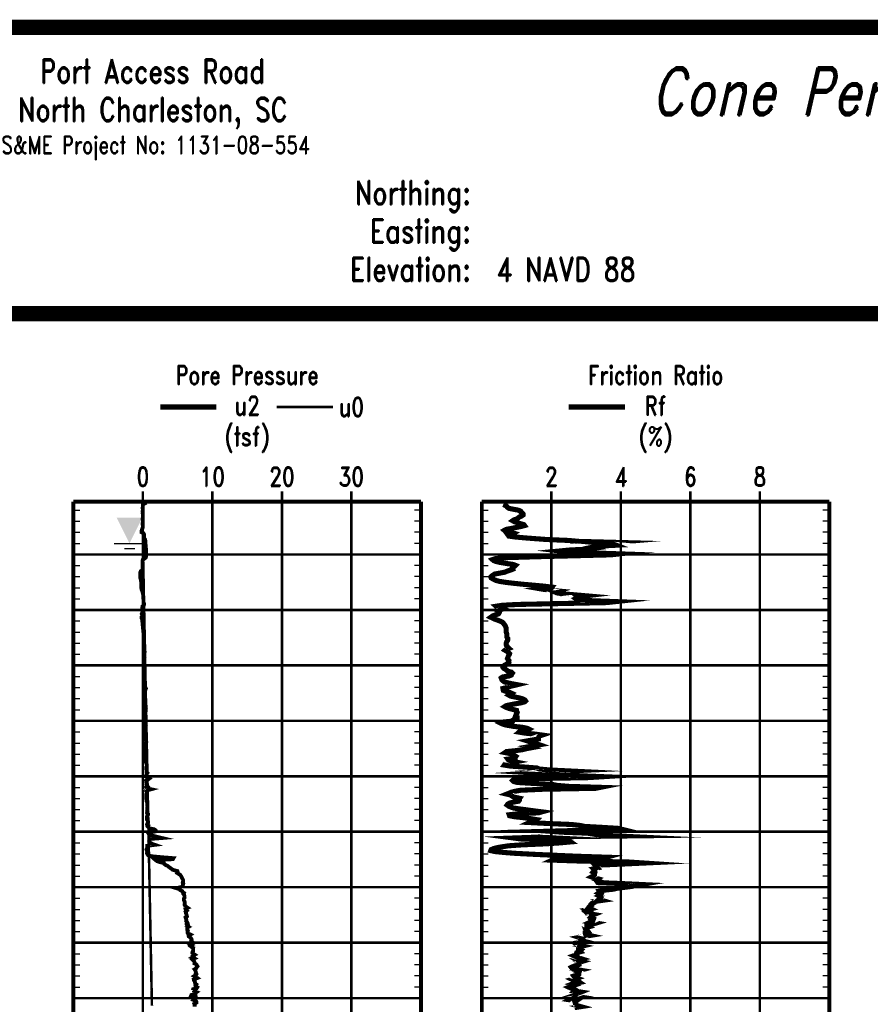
# Model space of a CAD drawing. Extents: x 83 to 619, y 53 to 229.
# Tile 13 of 14: x 463 to 540, y 140 to 229. Entities that reach past the tile are written whole.
import ezdxf
from ezdxf.enums import TextEntityAlignment as Align

# ---------------------------------------------------------------- set-up
doc = ezdxf.new("R2010")
doc.units = 0
doc.header["$MEASUREMENT"] = 0
for name, pattern in [('DASH', [0.12, 0.08, -0.04]), ('DOT', [0.04, 0, -0.04]), ('SOLID', [0])]:
    doc.linetypes.add(name, pattern=pattern)
doc.layers.get('0').update_dxf_attribs({"linetype": 'SOLID'})
doc.layers.add('1', color=7, linetype='SOLID')
doc.styles.add('ROMAND', font='romand', dxfattribs={"height": 1})

# ---------------------------------------------------------------- blocks, each defined once
blk = doc.blocks.new('DGRFC_WTLEV2')
at = {"color": 7, "linetype": 'SOLID'}
for points in [[(-0.06, 0), (0.06, 0)], [(-0.02, -0.02), (0.02, -0.02)]]:
    blk.add_lwpolyline(points, dxfattribs=at)
at = {"color": 7}
blk.add_solid([(0, 0), (0.05, 0.1), (0, 0), (-0.05, 0.1)], dxfattribs=at)

msp = doc.modelspace()

# ---------------------------------------------------------------- linework, layer by layer
at = {"layer": '1', "color": 7, "linetype": 'SOLID'}
for points, const_width in [([(384.478, 52.748), (618.959, 52.748), (618.959, 228.898), (384.478, 228.898), (384.478, 52.748)], 0.347), ([(384.478, 52.748), (618.959, 52.748), (618.959, 228.898), (384.478, 228.898), (384.478, 52.748)], 0.347), ([(384.478, 52.748), (618.959, 52.748), (618.959, 228.898), (384.478, 228.898), (384.478, 52.748)], 0.347), ([(384.478, 52.748), (618.959, 52.748), (618.959, 228.898), (384.478, 228.898), (384.478, 52.748)], 0.347), ([(384.478, 52.748), (618.959, 52.748), (618.959, 228.898), (384.478, 228.898), (384.478, 52.748)], 0.347), ([(384.478, 52.748), (618.959, 52.748), (618.959, 228.898), (384.478, 228.898), (384.478, 52.748)], 0.347), ([(384.478, 52.748), (618.959, 52.748), (618.959, 228.898), (384.478, 228.898), (384.478, 52.748)], 0.347), ([(384.478, 52.748), (618.959, 52.748), (618.959, 228.898), (384.478, 228.898), (384.478, 52.748)], 0.347), ([(384.478, 52.748), (618.959, 52.748), (618.959, 228.898), (384.478, 228.898), (384.478, 52.748)], 0.347), ([(384.478, 52.748), (618.959, 52.748), (618.959, 228.898), (384.478, 228.898), (384.478, 52.748)], 0.347), ([(384.478, 52.748), (618.959, 52.748), (618.959, 228.898), (384.478, 228.898), (384.478, 52.748)], 0.347), ([(384.478, 52.748), (618.959, 52.748), (618.959, 228.898), (384.478, 228.898), (384.478, 52.748)], 0.347), ([(384.478, 52.748), (618.959, 52.748), (618.959, 228.898), (384.478, 228.898), (384.478, 52.748)], 0.347), ([(384.478, 52.748), (618.959, 52.748), (618.959, 228.898), (384.478, 228.898), (384.478, 52.748)], 0.347), ([(384.478, 52.748), (618.959, 52.748), (618.959, 228.898), (384.478, 228.898), (384.478, 52.748)], 0.347), ([(384.478, 52.748), (618.959, 52.748), (618.959, 228.898), (384.478, 228.898), (384.478, 52.748)], 0.347), ([(384.478, 52.748), (618.959, 52.748), (618.959, 228.898), (384.478, 228.898), (384.478, 52.748)], 0.347), ([(384.478, 52.748), (618.959, 52.748), (618.959, 228.898), (384.478, 228.898), (384.478, 52.748)], 0.347), ([(384.478, 52.748), (618.959, 52.748), (618.959, 228.898), (384.478, 228.898), (384.478, 52.748)], 0.347), ([(384.478, 52.748), (618.959, 52.748), (618.959, 228.898), (384.478, 228.898), (384.478, 52.748)], 0.347), ([(384.478, 52.748), (618.959, 52.748), (618.959, 228.898), (384.478, 228.898), (384.478, 52.748)], 0.347), ([(384.478, 52.748), (618.959, 52.748), (618.959, 228.898), (384.478, 228.898), (384.478, 52.748)], 0.347), ([(384.478, 52.748), (618.959, 52.748), (618.959, 228.898), (384.478, 228.898), (384.478, 52.748)], 0.347), ([(384.478, 52.748), (618.959, 52.748), (618.959, 228.898), (384.478, 228.898), (384.478, 52.748)], 0.347), ([(384.478, 52.748), (618.959, 52.748), (618.959, 228.898), (384.478, 228.898), (384.478, 52.748)], 0.347), ([(384.478, 52.748), (618.959, 52.748), (618.959, 228.898), (384.478, 228.898), (384.478, 52.748)], 0.347), ([(384.824, 228.782), (618.612, 228.782)], 0.693), ([(384.824, 228.089), (618.612, 228.089)], 0.693), ([(384.824, 202.909), (618.612, 202.909)], 0.693), ([(384.824, 202.216), (618.612, 202.216)], 0.693), ([(467.551, 185.582), (498.969, 185.582)], 0.347), ([(467.551, 185.582), (467.551, 79.789)], 0.347), ([(467.551, 185.582), (467.551, 79.789)], 0.347), ([(498.969, 185.582), (498.969, 79.789)], 0.347), ([(498.969, 185.582), (498.969, 79.789)], 0.347), ([(504.467, 185.582), (535.886, 185.582)], 0.347), ([(504.467, 185.582), (504.467, 79.789)], 0.347), ([(535.886, 185.582), (535.886, 79.789)], 0.347)]:
    msp.add_lwpolyline(points, dxfattribs=dict(at, const_width=const_width))
at = {"layer": '1', "color": 132, "linetype": 'SOLID'}
for points, const_width in [([(475.406, 194.13), (480.488, 194.13)], 0.462), ([(473.928, 185.582), (473.94, 185.495), (473.998, 185.406), (473.835, 185.32), (473.829, 185.234), (473.829, 185.147), (473.823, 185.059), (473.823, 184.972), (473.826, 184.885), (473.825, 184.8), (473.821, 184.715), (473.826, 184.628), (473.823, 184.543), (473.825, 184.458), (473.835, 184.372), (473.837, 184.287), (473.833, 184.2), (473.825, 184.113), (473.811, 184.026), (473.821, 183.938), (473.829, 183.851), (473.833, 183.764), (473.821, 183.677), (473.819, 183.589), (473.816, 183.502), (473.829, 183.416), (473.835, 183.33), (473.825, 183.243), (473.794, 183.155), (473.76, 183.067), (473.732, 182.98), (473.722, 182.893), (473.718, 182.806), (473.891, 182.717), (473.934, 182.632), (473.936, 182.547), (473.938, 182.461), (473.944, 182.376), (473.94, 182.288), (474.041, 182.157), (474.055, 182.071), (474.059, 181.985), (474.069, 181.897), (474.073, 181.811), (474.073, 181.724), (474.091, 181.639), (474.101, 181.552), (474.109, 181.465), (474.111, 181.379), (474.113, 181.294), (474.115, 181.208), (474.117, 181.12), (474.115, 181.033), (474.115, 180.946), (474.121, 180.858), (474.125, 180.771), (474.125, 180.685), (474.125, 180.599), (474.085, 180.513), (473.984, 180.428), (473.835, 180.34), (473.813, 180.255), (473.796, 180.167), (473.801, 180.08), (473.804, 179.992), (473.804, 179.905), (473.811, 179.819), (473.819, 179.731), (473.823, 179.644), (473.819, 179.557), (473.813, 179.469), (473.758, 179.382), (473.645, 179.295), (473.613, 179.206), (473.613, 179.118), (473.611, 179.032), (473.605, 178.946), (473.593, 178.859), (473.595, 178.77), (473.595, 178.682), (473.661, 178.546), (473.669, 178.457), (473.674, 178.37), (473.676, 178.283), (473.678, 178.197), (473.678, 178.109), (473.679, 178.023), (473.679, 177.937), (473.686, 177.851), (473.698, 177.764), (473.71, 177.677), (473.74, 177.59), (473.778, 177.503), (473.804, 177.417), (473.819, 177.33), (473.837, 177.244), (473.863, 177.156), (473.867, 177.069), (473.861, 176.981), (473.873, 176.893), (473.881, 176.805), (473.893, 176.718), (473.887, 176.629), (473.887, 176.542), (473.906, 176.454), (473.936, 176.366), (473.946, 176.285), (473.924, 176.212), (473.806, 176.124), (473.791, 176.038), (473.786, 175.953), (473.784, 175.867), (473.784, 175.78), (473.806, 175.694), (473.793, 175.608), (473.766, 175.52), (473.732, 175.433), (473.768, 175.345), (473.791, 175.258), (473.708, 175.126), (473.716, 175.039), (473.758, 174.952), (473.776, 174.862), (473.784, 174.776), (473.794, 174.688), (473.803, 174.601), (473.806, 174.514), (473.816, 174.425), (473.829, 174.338), (473.831, 174.249), (473.843, 174.161), (473.853, 174.074), (473.859, 173.986), (473.871, 173.899), (473.881, 173.812), (473.886, 173.724), (473.896, 173.637), (473.899, 173.55), (473.908, 173.462), (473.913, 173.374), (473.919, 173.286), (473.926, 173.2), (473.926, 173.112), (473.93, 173.024), (473.93, 172.936), (473.94, 172.849), (473.944, 172.762), (473.956, 172.674), (473.972, 172.586), (473.968, 172.498), (473.976, 172.411), (473.986, 172.325), (473.982, 172.237), (473.986, 172.15), (473.99, 172.062), (473.996, 171.976), (473.964, 171.832), (473.976, 171.746), (473.978, 171.659), (473.976, 171.571), (473.99, 171.483), (473.988, 171.396), (473.99, 171.309), (473.986, 171.222), (473.982, 171.133), (473.976, 171.045), (473.972, 170.958), (473.96, 170.87), (473.958, 170.783), (473.96, 170.695), (473.956, 170.609), (473.948, 170.52), (473.946, 170.431), (473.944, 170.343), (473.94, 170.256), (473.936, 170.168), (473.938, 170.079), (473.95, 169.992), (473.96, 169.905), (473.972, 169.818), (474, 169.731), (474.008, 169.644), (474, 169.556), (474.002, 169.47), (474.008, 169.384), (474.018, 169.296), (474.024, 169.207), (474.006, 169.12), (474.004, 169.035), (474.016, 168.949), (474.034, 168.861), (474.079, 168.774), (474.113, 168.69), (474.046, 168.52), (474.045, 168.432), (474.012, 168.346), (473.996, 168.258), (473.992, 168.173), (474.006, 168.087), (474.012, 168.001), (473.992, 167.914), (473.974, 167.827), (473.958, 167.739), (473.966, 167.653), (473.988, 167.566), (474.006, 167.48), (474.002, 167.395), (474.026, 167.311), (474.063, 167.226), (474.087, 167.139), (474.103, 167.054), (474.091, 166.97), (474.109, 166.884), (474.083, 166.797), (474.097, 166.708), (474.091, 166.621), (474.065, 166.534), (474.038, 166.446), (474.061, 166.357), (474.055, 166.269), (474.059, 166.182), (474.087, 166.094), (474.065, 166.006), (474.071, 165.918), (474.113, 165.831), (474.091, 165.744), (474.075, 165.657), (474.083, 165.57), (474.101, 165.48), (474.111, 165.394), (474.083, 165.275), (474.079, 165.187), (474.089, 165.099), (474.038, 165.011), (474.031, 164.922), (474.046, 164.835), (474.061, 164.747), (474.091, 164.659), (474.033, 164.57), (474.018, 164.481), (474.031, 164.394), (474.083, 164.306), (474.071, 164.218), (474.065, 164.13), (474.073, 164.041), (474.133, 163.955), (474.149, 163.866), (474.091, 163.779), (474.085, 163.691), (474.079, 163.604), (474.045, 163.515), (474.077, 163.426), (474.061, 163.339), (474.079, 163.252), (474.077, 163.164), (474.089, 163.076), (474.097, 162.987), (474.095, 162.901), (474.073, 162.813), (474.073, 162.726), (474.079, 162.637), (474.073, 162.549), (474.077, 162.462), (474.089, 162.398), (474.091, 162.308), (474.073, 162.22), (474.073, 162.132), (474.079, 162.056), (474.156, 161.946), (474.171, 161.859), (474.198, 161.77), (474.186, 161.681), (474.143, 161.594), (474.127, 161.506), (474.133, 161.419), (474.158, 161.329), (474.168, 161.242), (474.168, 161.155), (474.246, 161.07), (474.186, 160.982), (474.151, 160.895), (474.158, 160.808), (474.111, 160.722), (474.256, 160.635), (474.408, 160.548), (474.296, 160.463), (474.127, 160.374), (474.158, 160.286), (474.149, 160.199), (474.16, 160.112), (474.153, 160.024), (474.17, 159.936), (474.258, 159.847), (474.129, 159.758), (474.173, 159.671), (474.579, 159.584), (474.264, 159.496), (474.149, 159.407), (474.202, 159.321), (474.192, 159.234), (474.143, 159.147), (474.148, 159.058), (474.151, 158.97), (474.148, 158.884), (474.138, 158.771), (474.149, 158.684), (474.171, 158.597), (474.17, 158.509), (474.218, 158.422), (474.23, 158.335), (474.22, 158.246), (474.226, 158.158), (474.248, 158.07), (474.246, 157.982), (474.236, 157.894), (474.232, 157.805), (474.226, 157.718), (474.216, 157.631), (474.256, 157.543), (474.218, 157.456), (474.305, 157.368), (474.296, 157.28), (474.224, 157.192), (474.206, 157.104), (474.204, 157.015), (474.208, 156.927), (474.204, 156.841), (474.26, 156.754), (474.311, 156.667), (474.317, 156.579), (474.24, 156.49), (474.214, 156.403), (474.321, 156.316), (474.268, 156.228), (474.359, 156.141), (474.423, 156.053), (474.855, 155.967), (474.995, 155.879), (475.029, 155.793), (474.619, 155.704), (474.327, 155.618), (474.448, 155.446), (474.831, 155.358), (475.178, 155.27), (475.557, 155.18), (474.45, 155.093), (474.436, 155.005), (474.4, 154.917), (474.433, 154.828), (474.528, 154.739), (474.674, 154.653), (474.926, 154.564), (474.242, 154.476), (474.244, 154.389), (474.23, 154.301), (474.184, 154.214), (474.156, 154.127), (474.194, 154.041), (474.222, 153.955), (474.216, 153.87), (474.212, 153.792), (474.246, 153.706), (474.325, 153.619), (474.611, 153.532), (475.51, 153.445), (476.599, 153.358), (476.547, 153.269), (474.998, 153.182), (475.105, 153.095), (475.352, 153.007), (475.74, 152.918), (475.773, 152.83), (475.886, 152.744), (476.081, 152.657), (476.178, 152.57), (476.297, 152.482), (476.424, 152.396), (476.527, 152.31), (476.956, 152.192), (476.985, 152.105), (476.938, 152.018), (477.08, 151.93), (477.221, 151.842), (477.273, 151.756), (477.331, 151.669), (477.368, 151.584), (477.413, 151.496), (477.461, 151.409), (477.479, 151.323), (477.465, 151.236), (477.438, 151.15), (477.493, 151.063), (477.458, 150.978), (477.445, 150.89), (477.463, 150.805), (476.88, 150.642), (477.17, 150.555), (477.206, 150.469), (477.392, 150.383), (477.438, 150.299), (477.551, 150.215), (477.503, 150.13), (477.568, 150.044), (477.59, 149.959), (477.6, 149.875), (477.606, 149.791), (477.548, 149.707), (477.535, 149.625), (477.548, 149.542), (477.594, 149.458), (477.622, 149.371), (477.626, 149.284), (477.602, 149.196), (477.618, 149.11), (477.751, 148.954), (477.88, 148.869), (477.688, 148.783), (477.719, 148.697), (477.803, 148.61), (477.701, 148.525), (477.739, 148.439), (477.737, 148.354), (477.781, 148.268), (477.803, 148.18), (477.82, 148.095), (477.695, 148.009), (477.731, 147.923), (477.741, 147.837), (477.775, 147.75), (477.753, 147.666), (477.828, 147.581), (477.878, 147.494), (477.803, 147.408), (477.888, 147.322), (477.832, 147.237), (477.973, 147.15), (477.84, 147.065), (477.84, 146.979), (477.848, 146.893), (477.905, 146.807), (477.882, 146.719), (477.872, 146.632), (477.937, 146.546), (478.128, 146.457), (477.971, 146.371), (477.983, 146.283), (478.118, 146.197), (478.19, 146.111), (478.241, 146.023), (478.207, 145.935), (478.263, 145.847), (478.344, 145.761), (478.104, 145.596), (478.263, 145.508), (478.13, 145.421), (478.227, 145.333), (478.387, 145.246), (478.382, 145.158), (478.387, 145.071), (478.388, 144.982), (478.328, 144.894), (478.305, 144.806), (478.395, 144.717), (478.525, 144.631), (478.364, 144.543), (478.42, 144.456), (478.283, 144.37), (478.487, 144.281), (478.326, 144.194), (478.419, 144.106), (478.477, 144.019), (478.512, 143.931), (478.499, 143.843), (478.665, 143.756), (478.725, 143.669), (478.769, 143.582), (478.689, 143.493), (478.655, 143.405), (478.512, 143.318), (478.584, 143.231), (478.596, 143.143), (478.63, 143.054), (478.61, 142.967), (478.677, 142.881), (478.616, 142.793), (478.481, 142.705), (478.649, 142.616), (478.765, 142.529), (478.437, 142.401), (478.455, 142.311), (478.527, 142.224), (478.55, 142.135), (478.556, 142.048), (478.657, 141.961), (478.584, 141.873), (478.6, 141.785), (478.752, 141.696), (478.695, 141.608), (478.378, 141.52), (478.368, 141.432)], 0.347), ([(478.368, 141.432), (478.473, 141.344), (478.691, 141.257), (478.57, 141.17), (478.574, 141.082), (478.223, 140.994), (478.185, 140.907), (478.493, 140.819), (478.405, 140.731), (478.447, 140.642), (478.392, 140.555), (478.618, 140.468), (478.677, 140.381), (478.669, 140.293), (478.489, 140.204), (478.537, 140.118), (478.519, 140.03), (478.519, 139.941)], 0.347)]:
    msp.add_lwpolyline(points, dxfattribs=dict(at, const_width=const_width))
at = {"layer": '1', "color": 132, "linetype": 'DASH', "const_width": 0.231}
for points in [[(485.937, 194.13), (491.019, 194.13)], [(473.835, 185.582), (473.835, 185.495), (473.835, 185.406), (473.835, 185.32), (473.835, 185.234), (473.835, 185.147), (473.835, 185.059), (473.835, 184.972), (473.835, 184.885), (473.835, 184.8), (473.835, 184.715), (473.835, 184.628), (473.835, 184.543), (473.835, 184.458), (473.835, 184.372), (473.835, 184.287), (473.835, 184.2), (473.835, 184.113), (473.835, 184.026), (473.835, 183.938), (473.835, 183.851), (473.835, 183.764), (473.835, 183.677), (473.835, 183.589), (473.835, 183.502), (473.835, 183.416), (473.835, 183.33), (473.835, 183.243), (473.835, 183.155), (473.835, 183.067), (473.835, 182.98), (473.835, 182.893), (473.835, 182.806), (473.835, 182.717), (473.835, 182.632), (473.835, 182.547), (473.835, 182.461), (473.835, 182.376), (473.835, 182.288), (473.835, 182.157), (473.835, 182.071), (473.835, 181.985), (473.835, 181.897), (473.835, 181.811), (473.837, 181.724), (473.838, 181.639), (473.84, 181.552), (473.842, 181.465), (473.843, 181.379), (473.845, 181.294), (473.847, 181.208), (473.848, 181.12), (473.85, 181.033), (473.852, 180.946), (473.853, 180.858), (473.855, 180.771), (473.857, 180.685), (473.859, 180.599), (473.86, 180.513), (473.862, 180.428), (473.864, 180.34), (473.865, 180.255), (473.867, 180.167), (473.869, 180.08), (473.87, 179.992), (473.872, 179.905), (473.874, 179.819), (473.875, 179.731), (473.877, 179.644), (473.879, 179.557), (473.881, 179.469), (473.882, 179.382), (473.884, 179.295), (473.886, 179.206), (473.887, 179.118), (473.889, 179.032), (473.891, 178.946), (473.892, 178.859), (473.894, 178.77), (473.896, 178.682), (473.899, 178.546), (473.9, 178.457), (473.902, 178.37), (473.904, 178.283), (473.905, 178.197), (473.907, 178.109), (473.909, 178.023), (473.911, 177.937), (473.912, 177.851), (473.914, 177.764), (473.916, 177.677), (473.917, 177.59), (473.919, 177.503), (473.921, 177.417), (473.922, 177.33), (473.924, 177.244), (473.926, 177.156), (473.928, 177.069), (473.929, 176.981), (473.931, 176.893), (473.933, 176.805), (473.934, 176.718), (473.936, 176.629), (473.938, 176.542), (473.94, 176.454), (473.941, 176.366), (473.943, 176.285), (473.944, 176.212), (473.946, 176.124), (473.948, 176.038), (473.949, 175.953), (473.951, 175.867), (473.953, 175.78), (473.954, 175.694), (473.956, 175.608), (473.958, 175.52), (473.96, 175.433), (473.961, 175.345), (473.963, 175.258), (473.965, 175.126), (473.967, 175.039), (473.968, 174.952), (473.97, 174.862), (473.972, 174.776), (473.974, 174.688), (473.975, 174.601), (473.977, 174.514), (473.979, 174.425), (473.981, 174.338), (473.982, 174.249), (473.984, 174.161), (473.986, 174.074), (473.988, 173.986), (473.989, 173.899), (473.991, 173.812), (473.993, 173.724), (473.994, 173.637), (473.996, 173.55), (473.998, 173.462), (474, 173.374), (474.001, 173.286), (474.003, 173.2), (474.005, 173.112), (474.007, 173.024), (474.008, 172.936), (474.01, 172.849), (474.012, 172.762), (474.013, 172.674), (474.015, 172.586), (474.017, 172.498), (474.019, 172.411), (474.02, 172.325), (474.022, 172.237), (474.024, 172.15), (474.025, 172.062), (474.027, 171.976), (474.03, 171.832), (474.031, 171.746), (474.033, 171.659), (474.035, 171.571), (474.037, 171.483), (474.038, 171.396), (474.04, 171.309), (474.042, 171.222), (474.043, 171.133), (474.045, 171.045), (474.047, 170.958), (474.049, 170.87), (474.05, 170.783), (474.052, 170.695), (474.054, 170.609), (474.055, 170.52), (474.057, 170.431), (474.059, 170.343), (474.061, 170.256), (474.062, 170.168), (474.064, 170.079), (474.066, 169.992), (474.068, 169.905), (474.069, 169.818), (474.071, 169.731), (474.073, 169.644), (474.075, 169.556), (474.076, 169.47), (474.078, 169.384), (474.08, 169.296), (474.081, 169.207), (474.083, 169.12), (474.085, 169.035), (474.086, 168.949), (474.088, 168.861), (474.09, 168.774), (474.091, 168.69), (474.095, 168.52), (474.097, 168.432), (474.098, 168.346), (474.1, 168.258), (474.102, 168.173), (474.103, 168.087), (474.105, 168.001), (474.107, 167.914), (474.108, 167.827), (474.11, 167.739), (474.112, 167.653), (474.113, 167.566), (474.115, 167.48), (474.117, 167.395), (474.118, 167.311), (474.12, 167.226), (474.122, 167.139), (474.123, 167.054), (474.125, 166.97), (474.127, 166.884), (474.128, 166.797), (474.13, 166.708), (474.132, 166.621), (474.134, 166.534), (474.135, 166.446), (474.137, 166.357), (474.139, 166.269), (474.141, 166.182), (474.142, 166.094), (474.144, 166.006), (474.146, 165.918), (474.148, 165.831), (474.149, 165.744), (474.151, 165.657), (474.153, 165.57), (474.154, 165.48), (474.156, 165.394), (474.158, 165.275), (474.16, 165.187), (474.161, 165.099), (474.163, 165.011), (474.165, 164.922), (474.167, 164.835), (474.168, 164.747), (474.17, 164.659), (474.172, 164.57), (474.174, 164.481), (474.175, 164.394), (474.177, 164.306), (474.179, 164.218), (474.18, 164.13), (474.182, 164.041), (474.184, 163.955), (474.186, 163.866), (474.187, 163.779), (474.189, 163.691), (474.191, 163.604), (474.193, 163.515), (474.194, 163.426), (474.196, 163.339), (474.198, 163.252), (474.2, 163.164), (474.201, 163.076), (474.203, 162.987), (474.205, 162.901), (474.206, 162.813), (474.208, 162.726), (474.21, 162.637), (474.212, 162.549), (474.213, 162.462), (474.214, 162.398), (474.216, 162.308), (474.218, 162.22), (474.22, 162.132), (474.221, 162.056), (474.224, 161.946), (474.225, 161.859), (474.227, 161.77), (474.229, 161.681), (474.23, 161.594), (474.232, 161.506), (474.234, 161.419), (474.236, 161.329), (474.237, 161.242), (474.239, 161.155), (474.241, 161.07), (474.242, 160.982), (474.244, 160.895), (474.246, 160.808), (474.247, 160.722), (474.249, 160.635), (474.251, 160.548), (474.252, 160.463), (474.254, 160.374), (474.256, 160.286), (474.258, 160.199), (474.259, 160.112), (474.261, 160.024), (474.263, 159.936), (474.264, 159.847), (474.266, 159.758), (474.268, 159.671), (474.269, 159.584), (474.271, 159.496), (474.273, 159.407), (474.274, 159.321), (474.276, 159.234), (474.278, 159.147), (474.28, 159.058), (474.281, 158.97), (474.283, 158.884), (474.285, 158.771), (474.287, 158.684), (474.289, 158.597), (474.291, 158.509), (474.292, 158.422), (474.294, 158.335), (474.296, 158.246), (474.297, 158.158), (474.299, 158.07), (474.301, 157.982), (474.303, 157.894), (474.304, 157.805), (474.306, 157.718), (474.308, 157.631), (474.31, 157.543), (474.311, 157.456), (474.313, 157.368), (474.315, 157.28), (474.317, 157.192), (474.318, 157.104), (474.32, 157.015), (474.322, 156.927), (474.323, 156.841), (474.325, 156.754), (474.327, 156.667), (474.329, 156.579), (474.33, 156.49), (474.332, 156.403), (474.334, 156.316), (474.335, 156.228), (474.337, 156.141), (474.339, 156.053), (474.34, 155.967), (474.342, 155.879), (474.344, 155.793), (474.345, 155.704), (474.347, 155.618), (474.351, 155.446), (474.352, 155.358), (474.354, 155.27), (474.356, 155.18), (474.357, 155.093), (474.359, 155.005), (474.361, 154.917), (474.362, 154.828), (474.364, 154.739), (474.366, 154.653), (474.367, 154.564), (474.369, 154.476), (474.371, 154.389), (474.373, 154.301), (474.374, 154.214), (474.376, 154.127), (474.378, 154.041), (474.379, 153.955), (474.381, 153.87), (474.383, 153.792), (474.384, 153.706), (474.386, 153.619), (474.388, 153.532), (474.389, 153.445), (474.391, 153.358), (474.393, 153.269), (474.395, 153.182), (474.396, 153.095), (474.398, 153.007), (474.4, 152.918), (474.401, 152.83), (474.403, 152.744), (474.405, 152.657), (474.406, 152.57), (474.408, 152.482), (474.41, 152.396), (474.412, 152.31), (474.414, 152.192), (474.416, 152.105), (474.418, 152.018), (474.419, 151.93), (474.421, 151.842), (474.423, 151.756), (474.425, 151.669), (474.426, 151.584), (474.428, 151.496), (474.43, 151.409), (474.431, 151.323), (474.433, 151.236), (474.435, 151.15), (474.436, 151.063), (474.438, 150.978), (474.44, 150.89), (474.441, 150.805), (474.445, 150.642), (474.446, 150.555), (474.448, 150.469), (474.45, 150.383), (474.451, 150.299), (474.453, 150.215), (474.454, 150.13), (474.456, 150.044), (474.458, 149.959), (474.459, 149.875), (474.461, 149.791), (474.463, 149.707), (474.464, 149.625), (474.466, 149.542), (474.467, 149.458), (474.469, 149.371), (474.471, 149.284), (474.473, 149.196), (474.474, 149.11), (474.477, 148.954), (474.479, 148.869), (474.481, 148.783), (474.482, 148.697), (474.484, 148.61), (474.486, 148.525), (474.488, 148.439), (474.489, 148.354), (474.491, 148.268), (474.493, 148.18), (474.494, 148.095), (474.496, 148.009), (474.498, 147.923), (474.499, 147.837), (474.501, 147.75), (474.503, 147.666), (474.504, 147.581), (474.506, 147.494), (474.508, 147.408), (474.509, 147.322), (474.511, 147.237), (474.513, 147.15), (474.515, 147.065), (474.516, 146.979), (474.518, 146.893), (474.52, 146.807), (474.521, 146.719), (474.523, 146.632), (474.525, 146.546), (474.526, 146.457), (474.528, 146.371), (474.53, 146.283), (474.531, 146.197), (474.533, 146.111), (474.535, 146.023), (474.537, 145.935), (474.538, 145.847), (474.54, 145.761), (474.543, 145.596), (474.545, 145.508), (474.547, 145.421), (474.548, 145.333), (474.55, 145.246), (474.552, 145.158), (474.553, 145.071), (474.555, 144.982), (474.557, 144.894), (474.559, 144.806), (474.56, 144.717), (474.562, 144.631), (474.564, 144.543), (474.565, 144.456), (474.567, 144.37), (474.569, 144.281), (474.57, 144.194), (474.572, 144.106), (474.574, 144.019), (474.576, 143.931), (474.577, 143.843), (474.579, 143.756), (474.581, 143.669), (474.582, 143.582), (474.584, 143.493), (474.586, 143.405), (474.588, 143.318), (474.589, 143.231), (474.591, 143.143), (474.593, 143.054), (474.595, 142.967), (474.596, 142.881), (474.598, 142.793), (474.6, 142.705), (474.601, 142.616), (474.603, 142.529), (474.606, 142.401), (474.608, 142.311), (474.609, 142.224), (474.611, 142.135), (474.613, 142.048), (474.614, 141.961), (474.616, 141.873), (474.618, 141.785), (474.619, 141.696), (474.621, 141.608), (474.623, 141.52), (474.624, 141.432)], [(474.624, 141.432), (474.626, 141.344), (474.628, 141.257), (474.63, 141.17), (474.631, 141.082), (474.633, 140.994), (474.635, 140.907), (474.636, 140.819), (474.638, 140.731), (474.64, 140.642), (474.642, 140.555), (474.643, 140.468), (474.645, 140.381), (474.647, 140.293), (474.649, 140.204), (474.65, 140.118), (474.652, 140.03)]]:
    msp.add_lwpolyline(points, dxfattribs=at)
at = {"layer": '1', "color": 205, "linetype": 'SOLID', "const_width": 0.462}
for points in [[(512.322, 194.13), (517.404, 194.13)], [(506.415, 185.32), (506.604, 185.234), (506.729, 185.147), (506.792, 185.059), (506.918, 184.972), (507.358, 184.885), (507.798, 184.8), (507.986, 184.715), (508.018, 184.628), (508.143, 184.543), (508.206, 184.458), (508.206, 184.372), (508.08, 184.287), (507.892, 184.2), (507.766, 184.113), (507.672, 184.026), (507.389, 183.938), (507.264, 183.851), (507.421, 183.764), (507.672, 183.677), (507.955, 183.589), (508.269, 183.502), (508.332, 183.416), (508.018, 183.33), (507.578, 183.243), (507.138, 183.155), (506.667, 183.067), (506.51, 182.98), (506.604, 182.893), (507.075, 182.806), (507.389, 182.717), (507.264, 182.632), (506.855, 182.547), (506.918, 182.461), (507.546, 182.376), (508.552, 182.288), (510.28, 182.157), (512.291, 182.071), (513.233, 181.985), (516.501, 181.897), (515.464, 181.811), (516.406, 181.724), (516.626, 181.639), (514.961, 181.552), (514.521, 181.465), (514.773, 181.379), (514.207, 181.294), (512.448, 181.208), (511.536, 181.12), (512.259, 181.033), (514.396, 180.946), (516.94, 180.858), (516.155, 180.771), (512.825, 180.685), (509.431, 180.599), (506.635, 180.513), (505.693, 180.428), (505.441, 180.34), (505.536, 180.255), (505.756, 180.167), (506.133, 180.08), (506.667, 179.992), (507.295, 179.905), (507.515, 179.819), (507.421, 179.731), (507.326, 179.644), (507.232, 179.557), (507.264, 179.469), (507.044, 179.382), (506.761, 179.295), (506.572, 179.206), (506.101, 179.118), (505.63, 179.032), (505.504, 178.946), (505.379, 178.859), (505.284, 178.77), (505.316, 178.682), (505.567, 178.546), (505.756, 178.457), (506.07, 178.37), (506.635, 178.283), (507.358, 178.197), (508.206, 178.109), (509.18, 178.023), (510.123, 177.937), (510.814, 177.851), (510.751, 177.764), (509.903, 177.677), (510.405, 177.59), (511.348, 177.503), (511.065, 177.417), (511.254, 177.33), (511.851, 177.244), (512.856, 177.156), (513.861, 177.069), (513.107, 176.981), (513.202, 176.893), (512.982, 176.805), (513.107, 176.718), (514.27, 176.629), (516.563, 176.542), (515.747, 176.454), (511.536, 176.366), (507.672, 176.285), (506.321, 176.212), (505.756, 176.124), (505.85, 176.038), (506.07, 175.953), (506.352, 175.867), (506.07, 175.78), (505.944, 175.694), (506.07, 175.608), (506.038, 175.52), (505.975, 175.433), (505.693, 175.345), (505.473, 175.258), (505.284, 175.126), (505.473, 175.039), (505.661, 174.952), (505.913, 174.862), (506.133, 174.776), (506.321, 174.688), (506.415, 174.601), (506.478, 174.514), (506.541, 174.425), (506.604, 174.338), (506.635, 174.249), (506.667, 174.161), (506.667, 174.074), (506.667, 173.986), (506.667, 173.899), (506.667, 173.812), (506.698, 173.724), (506.729, 173.637), (506.729, 173.55), (506.729, 173.462), (506.729, 173.374), (506.761, 173.286), (506.824, 173.2), (506.824, 173.112), (506.792, 173.024), (506.729, 172.936), (506.698, 172.849), (506.667, 172.762), (506.667, 172.674), (506.698, 172.586), (506.761, 172.498), (506.824, 172.411), (506.918, 172.325), (506.667, 172.237), (506.572, 172.15), (506.729, 172.062), (506.855, 171.976), (506.981, 171.832), (506.949, 171.746), (506.887, 171.659), (506.855, 171.571), (506.824, 171.483), (506.792, 171.396), (506.855, 171.309), (506.918, 171.222), (506.887, 171.133), (506.918, 171.045), (506.855, 170.958), (506.698, 170.87), (506.51, 170.783), (506.415, 170.695), (506.384, 170.609), (506.447, 170.52), (506.604, 170.431), (506.729, 170.343), (506.792, 170.256), (507.138, 170.168), (507.232, 170.079), (507.169, 169.992), (507.138, 169.905), (506.918, 169.818), (506.352, 169.731), (506.227, 169.644), (506.258, 169.556), (506.29, 169.47), (506.384, 169.384), (506.51, 169.296), (506.792, 169.207), (507.201, 169.12), (507.672, 169.035), (507.326, 168.949), (506.949, 168.861), (506.729, 168.774), (506.384, 168.69), (506.415, 168.52), (506.667, 168.432), (506.981, 168.346), (507.169, 168.258), (507.044, 168.173), (506.918, 168.087), (507.075, 168.001), (507.515, 167.914), (507.923, 167.827), (508.206, 167.739), (508.363, 167.653), (508.426, 167.566), (508.332, 167.48), (508.018, 167.395), (507.515, 167.311), (507.075, 167.226), (506.667, 167.139), (506.541, 167.054), (506.698, 166.97), (506.949, 166.884), (507.295, 166.797), (507.609, 166.708), (507.609, 166.621), (507.672, 166.534), (507.641, 166.446), (507.578, 166.357), (507.546, 166.269), (507.515, 166.182), (507.672, 166.094), (507.672, 166.006), (507.484, 165.918), (507.295, 165.831), (507.264, 165.744), (506.384, 165.657), (506.164, 165.57), (506.352, 165.48), (506.635, 165.394), (507.295, 165.275), (508.112, 165.187), (508.552, 165.099), (508.74, 165.011), (508.583, 164.922), (507.923, 164.835), (507.829, 164.747), (508.363, 164.659), (509.274, 164.57), (509.934, 164.481), (509.683, 164.394), (509.62, 164.306), (509.589, 164.218), (509.589, 164.13), (509.086, 164.041), (508.583, 163.955), (508.866, 163.866), (509.18, 163.779), (509.431, 163.691), (509.683, 163.604), (509.18, 163.515), (508.677, 163.426), (508.96, 163.339), (508.489, 163.252), (508.143, 163.164), (507.546, 163.076), (506.698, 162.987), (506.572, 162.901), (507.012, 162.813), (507.264, 162.726), (507.389, 162.637), (507.546, 162.549), (507.484, 162.462), (507.484, 162.398), (506.824, 162.308), (506.887, 162.22), (507.138, 162.132), (507.515, 162.056), (506.981, 161.946), (506.572, 161.859), (506.51, 161.77), (507.044, 161.681), (508.3, 161.594), (509.463, 161.506), (509.651, 161.419), (510.563, 161.329), (512.322, 161.242), (510.311, 161.155), (509.086, 161.07), (510.563, 160.982), (511.536, 160.895), (513.327, 160.808), (515.432, 160.722), (514.019, 160.635), (509.086, 160.548), (507.358, 160.463), (507.264, 160.374), (507.358, 160.286), (507.703, 160.199), (509.117, 160.112), (510.845, 160.024), (511.285, 159.936), (512.291, 159.847), (515.181, 159.758), (514.741, 159.671), (509.934, 159.584), (507.986, 159.496), (507.484, 159.407), (507.138, 159.321), (506.949, 159.234), (506.729, 159.147), (507.107, 159.058), (507.201, 158.97), (507.358, 158.884), (507.892, 158.771), (507.829, 158.684), (507.861, 158.597), (507.798, 158.509), (507.326, 158.422), (506.981, 158.335), (506.824, 158.246), (506.761, 158.158), (506.887, 158.07), (507.075, 157.982), (507.326, 157.894), (507.892, 157.805), (508.583, 157.718), (509.212, 157.631), (509.903, 157.543), (509.589, 157.456), (507.703, 157.368), (506.949, 157.28), (506.981, 157.192), (507.421, 157.104), (508.269, 157.015), (508.897, 156.927), (509.431, 156.841), (509.337, 156.754), (508.96, 156.667), (508.772, 156.579), (510.468, 156.49), (512.542, 156.403), (513.359, 156.316), (513.767, 156.228), (515.338, 156.141), (516.783, 156.053), (517.129, 155.967), (513.641, 155.879), (510.563, 155.793), (511.756, 155.704), (514.019, 155.618), (515.118, 155.446), (516.909, 155.358), (509.84, 155.27), (507.358, 155.18), (508.018, 155.093), (510.405, 155.005), (512.385, 154.917), (512.51, 154.828), (511.505, 154.739), (510.217, 154.653), (508.143, 154.564), (506.887, 154.476), (506.321, 154.389), (505.818, 154.301), (505.504, 154.214), (505.316, 154.127), (505.284, 154.041), (505.661, 153.955), (506.51, 153.87), (507.546, 153.792), (509.18, 153.706), (511.065, 153.619), (513.076, 153.532), (515.747, 153.445), (515.432, 153.358), (511.034, 153.269), (510.845, 153.182), (513.422, 153.095), (517.82, 153.007), (519.14, 152.918), (517.255, 152.83), (515.307, 152.744), (514.804, 152.657), (514.898, 152.57), (514.961, 152.482), (514.584, 152.396), (514.678, 152.31), (514.584, 152.192), (514.521, 152.105), (514.678, 152.018), (514.647, 151.93), (514.647, 151.842), (514.553, 151.756), (514.396, 151.669), (514.647, 151.584), (514.961, 151.496), (514.835, 151.409), (515.024, 151.323), (514.898, 151.236), (514.961, 151.15), (517.129, 151.063), (518.888, 150.978), (518.386, 150.89), (518.009, 150.805), (516.72, 150.642), (516.343, 150.555), (515.558, 150.469), (515.118, 150.383), (515.181, 150.299), (515.055, 150.215), (515.275, 150.13), (515.244, 150.044), (515.087, 149.959), (515.275, 149.875), (515.244, 149.791), (515.15, 149.707), (515.055, 149.625), (515.338, 149.542), (514.741, 149.458), (514.678, 149.371), (514.458, 149.284), (514.364, 149.196), (514.396, 149.11), (514.176, 148.954), (514.113, 148.869), (514.301, 148.783), (513.924, 148.697), (514.081, 148.61), (513.861, 148.525), (513.956, 148.439), (514.144, 148.354), (514.615, 148.268), (514.396, 148.18), (514.427, 148.095), (514.333, 148.009), (514.49, 147.923), (514.396, 147.837), (514.521, 147.75), (514.49, 147.666), (514.301, 147.581), (514.804, 147.494), (514.521, 147.408), (513.956, 147.322), (513.956, 147.237), (514.113, 147.15), (513.799, 147.065), (513.83, 146.979), (513.893, 146.893), (514.019, 146.807), (514.081, 146.719), (513.83, 146.632), (513.83, 146.546), (513.861, 146.457), (514.238, 146.371), (513.704, 146.283), (513.264, 146.197), (513.516, 146.111), (513.422, 146.023), (513.359, 145.935), (513.704, 145.847), (513.327, 145.761), (513.076, 145.596), (513.233, 145.508), (513.61, 145.421), (513.264, 145.333), (513.202, 145.246), (513.202, 145.158), (513.39, 145.071), (513.264, 144.982), (513.359, 144.894), (513.045, 144.806), (513.013, 144.717), (513.045, 144.631), (512.793, 144.543), (512.982, 144.456), (513.139, 144.37), (513.422, 144.281), (513.013, 144.194), (513.17, 144.106), (513.516, 144.019), (513.233, 143.931), (513.264, 143.843), (513.264, 143.756), (513.045, 143.669), (512.762, 143.582), (512.573, 143.493), (512.636, 143.405), (512.887, 143.318), (513.39, 143.231), (513.076, 143.143), (513.264, 143.054), (513.233, 142.967), (513.233, 142.881), (513.076, 142.793), (512.793, 142.705), (512.856, 142.616), (513.076, 142.529), (512.636, 142.401), (512.825, 142.311), (513.202, 142.224), (513.327, 142.135), (512.856, 142.048), (512.605, 141.961), (512.825, 141.873), (512.573, 141.785), (512.353, 141.696), (512.542, 141.608), (512.793, 141.52), (512.95, 141.432), (512.856, 141.344), (513.422, 141.257), (513.202, 141.17)], [(513.202, 141.17), (512.919, 141.082), (512.919, 140.994), (512.668, 140.907), (513.264, 140.819), (512.825, 140.731), (512.636, 140.642), (512.448, 140.555), (513.013, 140.468), (512.887, 140.381), (512.919, 140.293), (512.95, 140.204), (512.95, 140.118), (513.107, 140.03), (513.422, 139.941), (512.856, 139.853)]]:
    msp.add_lwpolyline(points, dxfattribs=at)
at = {"layer": '1', "color": 8, "linetype": 'SOLID', "const_width": 0.231}
for points in [[(473.835, 185.582), (473.835, 186.507)], [(473.835, 185.582), (473.835, 186.507)], [(480.118, 185.582), (480.118, 186.507)], [(480.118, 185.582), (480.118, 186.507)], [(486.402, 185.582), (486.402, 186.507)], [(486.402, 185.582), (486.402, 186.507)], [(492.686, 185.582), (492.686, 186.507)], [(492.686, 185.582), (492.686, 186.507)], [(510.751, 185.582), (510.751, 186.507)], [(517.035, 185.582), (517.035, 186.507)], [(523.318, 185.582), (523.318, 186.507)], [(529.602, 185.582), (529.602, 186.507)]]:
    msp.add_lwpolyline(points, dxfattribs=at)
at = {"layer": '1', "color": 7, "linetype": 'SOLID'}
for points in [[(467.551, 185.582), (498.969, 185.582)], [(467.551, 184.814), (468.129, 184.814)], [(467.551, 184.814), (468.129, 184.814)], [(498.969, 184.814), (498.392, 184.814)], [(498.969, 184.814), (498.392, 184.814)], [(504.467, 184.814), (505.045, 184.814)], [(535.886, 184.814), (535.308, 184.814)], [(467.551, 183.812), (468.129, 183.812)], [(467.551, 183.812), (468.129, 183.812)], [(498.969, 183.812), (498.392, 183.812)], [(498.969, 183.812), (498.392, 183.812)], [(504.467, 183.812), (505.045, 183.812)], [(535.886, 183.812), (535.308, 183.812)], [(467.551, 182.81), (468.129, 182.81)], [(467.551, 182.81), (468.129, 182.81)], [(498.969, 182.81), (498.392, 182.81)], [(498.969, 182.81), (498.392, 182.81)], [(504.467, 182.81), (505.045, 182.81)], [(535.886, 182.81), (535.308, 182.81)], [(467.551, 181.807), (468.129, 181.807)], [(467.551, 181.807), (468.129, 181.807)], [(498.969, 181.807), (498.392, 181.807)], [(498.969, 181.807), (498.392, 181.807)], [(504.467, 181.807), (505.045, 181.807)], [(535.886, 181.807), (535.308, 181.807)], [(467.551, 180.805), (468.129, 180.805)], [(467.551, 180.805), (468.129, 180.805)], [(498.969, 180.805), (498.392, 180.805)], [(498.969, 180.805), (498.392, 180.805)], [(504.467, 180.805), (505.045, 180.805)], [(535.886, 180.805), (535.308, 180.805)], [(467.551, 179.803), (468.129, 179.803)], [(467.551, 179.803), (468.129, 179.803)], [(498.969, 179.803), (498.392, 179.803)], [(498.969, 179.803), (498.392, 179.803)], [(504.467, 179.803), (505.045, 179.803)], [(535.886, 179.803), (535.308, 179.803)], [(467.551, 178.8), (468.129, 178.8)], [(467.551, 178.8), (468.129, 178.8)], [(498.969, 178.8), (498.392, 178.8)], [(498.969, 178.8), (498.392, 178.8)], [(504.467, 178.8), (505.045, 178.8)], [(535.886, 178.8), (535.308, 178.8)], [(467.551, 177.798), (468.129, 177.798)], [(467.551, 177.798), (468.129, 177.798)], [(498.969, 177.798), (498.392, 177.798)], [(498.969, 177.798), (498.392, 177.798)], [(504.467, 177.798), (505.045, 177.798)], [(535.886, 177.798), (535.308, 177.798)], [(467.551, 176.796), (468.129, 176.796)], [(467.551, 176.796), (468.129, 176.796)], [(498.969, 176.796), (498.392, 176.796)], [(498.969, 176.796), (498.392, 176.796)], [(504.467, 176.796), (505.045, 176.796)], [(535.886, 176.796), (535.308, 176.796)], [(467.551, 175.793), (468.129, 175.793)], [(467.551, 175.793), (468.129, 175.793)], [(498.969, 175.793), (498.392, 175.793)], [(498.969, 175.793), (498.392, 175.793)], [(504.467, 175.793), (505.045, 175.793)], [(535.886, 175.793), (535.308, 175.793)], [(467.551, 174.791), (468.129, 174.791)], [(467.551, 174.791), (468.129, 174.791)], [(498.969, 174.791), (498.392, 174.791)], [(498.969, 174.791), (498.392, 174.791)], [(504.467, 174.791), (505.045, 174.791)], [(535.886, 174.791), (535.308, 174.791)], [(467.551, 173.789), (468.129, 173.789)], [(467.551, 173.789), (468.129, 173.789)], [(498.969, 173.789), (498.392, 173.789)], [(498.969, 173.789), (498.392, 173.789)], [(504.467, 173.789), (505.045, 173.789)], [(535.886, 173.789), (535.308, 173.789)], [(467.551, 172.786), (468.129, 172.786)], [(467.551, 172.786), (468.129, 172.786)], [(498.969, 172.786), (498.392, 172.786)], [(498.969, 172.786), (498.392, 172.786)], [(504.467, 172.786), (505.045, 172.786)], [(535.886, 172.786), (535.308, 172.786)], [(467.551, 171.784), (468.129, 171.784)], [(467.551, 171.784), (468.129, 171.784)], [(498.969, 171.784), (498.392, 171.784)], [(498.969, 171.784), (498.392, 171.784)], [(504.467, 171.784), (505.045, 171.784)], [(535.886, 171.784), (535.308, 171.784)], [(467.551, 170.782), (468.129, 170.782)], [(467.551, 170.782), (468.129, 170.782)], [(498.969, 170.782), (498.392, 170.782)], [(498.969, 170.782), (498.392, 170.782)], [(504.467, 170.782), (505.045, 170.782)], [(535.886, 170.782), (535.308, 170.782)], [(467.551, 169.779), (468.129, 169.779)], [(467.551, 169.779), (468.129, 169.779)], [(498.969, 169.779), (498.392, 169.779)], [(498.969, 169.779), (498.392, 169.779)], [(504.467, 169.779), (505.045, 169.779)], [(535.886, 169.779), (535.308, 169.779)], [(467.551, 168.777), (468.129, 168.777)], [(467.551, 168.777), (468.129, 168.777)], [(498.969, 168.777), (498.392, 168.777)], [(498.969, 168.777), (498.392, 168.777)], [(504.467, 168.777), (505.045, 168.777)], [(535.886, 168.777), (535.308, 168.777)], [(467.551, 167.775), (468.129, 167.775)], [(467.551, 167.775), (468.129, 167.775)], [(498.969, 167.775), (498.392, 167.775)], [(498.969, 167.775), (498.392, 167.775)], [(504.467, 167.775), (505.045, 167.775)], [(535.886, 167.775), (535.308, 167.775)], [(467.551, 166.772), (468.129, 166.772)], [(467.551, 166.772), (468.129, 166.772)], [(498.969, 166.772), (498.392, 166.772)], [(498.969, 166.772), (498.392, 166.772)], [(504.467, 166.772), (505.045, 166.772)], [(535.886, 166.772), (535.308, 166.772)], [(467.551, 165.77), (468.129, 165.77)], [(467.551, 165.77), (468.129, 165.77)], [(498.969, 165.77), (498.392, 165.77)], [(498.969, 165.77), (498.392, 165.77)], [(504.467, 165.77), (505.045, 165.77)], [(535.886, 165.77), (535.308, 165.77)], [(467.551, 164.768), (468.129, 164.768)], [(467.551, 164.768), (468.129, 164.768)], [(498.969, 164.768), (498.392, 164.768)], [(498.969, 164.768), (498.392, 164.768)], [(504.467, 164.768), (505.045, 164.768)], [(535.886, 164.768), (535.308, 164.768)], [(467.551, 163.765), (468.129, 163.765)], [(467.551, 163.765), (468.129, 163.765)], [(498.969, 163.765), (498.392, 163.765)], [(498.969, 163.765), (498.392, 163.765)], [(504.467, 163.765), (505.045, 163.765)], [(535.886, 163.765), (535.308, 163.765)], [(467.551, 162.763), (468.129, 162.763)], [(467.551, 162.763), (468.129, 162.763)], [(498.969, 162.763), (498.392, 162.763)], [(498.969, 162.763), (498.392, 162.763)], [(504.467, 162.763), (505.045, 162.763)], [(535.886, 162.763), (535.308, 162.763)], [(467.551, 161.76), (468.129, 161.76)], [(467.551, 161.76), (468.129, 161.76)], [(498.969, 161.76), (498.392, 161.76)], [(498.969, 161.76), (498.392, 161.76)], [(504.467, 161.76), (505.045, 161.76)], [(535.886, 161.76), (535.308, 161.76)], [(467.551, 160.758), (468.129, 160.758)], [(467.551, 160.758), (468.129, 160.758)], [(498.969, 160.758), (498.392, 160.758)], [(498.969, 160.758), (498.392, 160.758)], [(504.467, 160.758), (505.045, 160.758)], [(535.886, 160.758), (535.308, 160.758)], [(467.551, 159.756), (468.129, 159.756)], [(467.551, 159.756), (468.129, 159.756)], [(498.969, 159.756), (498.392, 159.756)], [(498.969, 159.756), (498.392, 159.756)], [(504.467, 159.756), (505.045, 159.756)], [(535.886, 159.756), (535.308, 159.756)], [(467.551, 158.753), (468.129, 158.753)], [(467.551, 158.753), (468.129, 158.753)], [(498.969, 158.753), (498.392, 158.753)], [(498.969, 158.753), (498.392, 158.753)], [(504.467, 158.753), (505.045, 158.753)], [(535.886, 158.753), (535.308, 158.753)], [(467.551, 157.751), (468.129, 157.751)], [(467.551, 157.751), (468.129, 157.751)], [(498.969, 157.751), (498.392, 157.751)], [(498.969, 157.751), (498.392, 157.751)], [(504.467, 157.751), (505.045, 157.751)], [(535.886, 157.751), (535.308, 157.751)], [(467.551, 156.749), (468.129, 156.749)], [(467.551, 156.749), (468.129, 156.749)], [(498.969, 156.749), (498.392, 156.749)], [(498.969, 156.749), (498.392, 156.749)], [(504.467, 156.749), (505.045, 156.749)], [(535.886, 156.749), (535.308, 156.749)], [(467.551, 155.746), (468.129, 155.746)], [(467.551, 155.746), (468.129, 155.746)], [(498.969, 155.746), (498.392, 155.746)], [(498.969, 155.746), (498.392, 155.746)], [(504.467, 155.746), (505.045, 155.746)], [(535.886, 155.746), (535.308, 155.746)], [(467.551, 154.744), (468.129, 154.744)], [(467.551, 154.744), (468.129, 154.744)], [(498.969, 154.744), (498.392, 154.744)], [(498.969, 154.744), (498.392, 154.744)], [(504.467, 154.744), (505.045, 154.744)], [(535.886, 154.744), (535.308, 154.744)], [(467.551, 153.742), (468.129, 153.742)], [(467.551, 153.742), (468.129, 153.742)], [(498.969, 153.742), (498.392, 153.742)], [(498.969, 153.742), (498.392, 153.742)], [(504.467, 153.742), (505.045, 153.742)], [(535.886, 153.742), (535.308, 153.742)], [(467.551, 152.739), (468.129, 152.739)], [(467.551, 152.739), (468.129, 152.739)], [(498.969, 152.739), (498.392, 152.739)], [(498.969, 152.739), (498.392, 152.739)], [(504.467, 152.739), (505.045, 152.739)], [(535.886, 152.739), (535.308, 152.739)], [(467.551, 151.737), (468.129, 151.737)], [(467.551, 151.737), (468.129, 151.737)], [(498.969, 151.737), (498.392, 151.737)], [(498.969, 151.737), (498.392, 151.737)], [(504.467, 151.737), (505.045, 151.737)], [(535.886, 151.737), (535.308, 151.737)], [(467.551, 150.735), (468.129, 150.735)], [(467.551, 150.735), (468.129, 150.735)], [(498.969, 150.735), (498.392, 150.735)], [(498.969, 150.735), (498.392, 150.735)], [(504.467, 150.735), (505.045, 150.735)], [(535.886, 150.735), (535.308, 150.735)], [(467.551, 149.732), (468.129, 149.732)], [(467.551, 149.732), (468.129, 149.732)], [(498.969, 149.732), (498.392, 149.732)], [(498.969, 149.732), (498.392, 149.732)], [(504.467, 149.732), (505.045, 149.732)], [(535.886, 149.732), (535.308, 149.732)], [(467.551, 148.73), (468.129, 148.73)], [(467.551, 148.73), (468.129, 148.73)], [(498.969, 148.73), (498.392, 148.73)], [(498.969, 148.73), (498.392, 148.73)], [(504.467, 148.73), (505.045, 148.73)], [(535.886, 148.73), (535.308, 148.73)], [(467.551, 147.728), (468.129, 147.728)], [(467.551, 147.728), (468.129, 147.728)], [(498.969, 147.728), (498.392, 147.728)], [(498.969, 147.728), (498.392, 147.728)], [(504.467, 147.728), (505.045, 147.728)], [(535.886, 147.728), (535.308, 147.728)], [(467.551, 146.725), (468.129, 146.725)], [(467.551, 146.725), (468.129, 146.725)], [(498.969, 146.725), (498.392, 146.725)], [(498.969, 146.725), (498.392, 146.725)], [(504.467, 146.725), (505.045, 146.725)], [(535.886, 146.725), (535.308, 146.725)], [(467.551, 145.723), (468.129, 145.723)], [(467.551, 145.723), (468.129, 145.723)], [(498.969, 145.723), (498.392, 145.723)], [(498.969, 145.723), (498.392, 145.723)], [(504.467, 145.723), (505.045, 145.723)], [(535.886, 145.723), (535.308, 145.723)], [(467.551, 144.721), (468.129, 144.721)], [(467.551, 144.721), (468.129, 144.721)], [(498.969, 144.721), (498.392, 144.721)], [(498.969, 144.721), (498.392, 144.721)], [(504.467, 144.721), (505.045, 144.721)], [(535.886, 144.721), (535.308, 144.721)], [(467.551, 143.718), (468.129, 143.718)], [(467.551, 143.718), (468.129, 143.718)], [(498.969, 143.718), (498.392, 143.718)], [(498.969, 143.718), (498.392, 143.718)], [(504.467, 143.718), (505.045, 143.718)], [(535.886, 143.718), (535.308, 143.718)], [(467.551, 142.716), (468.129, 142.716)], [(467.551, 142.716), (468.129, 142.716)], [(498.969, 142.716), (498.392, 142.716)], [(498.969, 142.716), (498.392, 142.716)], [(504.467, 142.716), (505.045, 142.716)], [(535.886, 142.716), (535.308, 142.716)], [(467.551, 141.714), (468.129, 141.714)], [(467.551, 141.714), (468.129, 141.714)], [(498.969, 141.714), (498.392, 141.714)], [(498.969, 141.714), (498.392, 141.714)], [(504.467, 141.714), (505.045, 141.714)], [(535.886, 141.714), (535.308, 141.714)], [(467.551, 140.711), (468.129, 140.711)], [(467.551, 140.711), (468.129, 140.711)], [(498.969, 140.711), (498.392, 140.711)], [(498.969, 140.711), (498.392, 140.711)], [(504.467, 140.711), (505.045, 140.711)], [(535.886, 140.711), (535.308, 140.711)]]:
    msp.add_lwpolyline(points, dxfattribs=at)
at = {"layer": '1', "color": 8, "linetype": 'DOT', "const_width": 0.231}
for points in [[(473.835, 185.582), (473.835, 79.789)], [(480.118, 185.582), (480.118, 79.789)], [(486.402, 185.582), (486.402, 79.789)], [(492.686, 185.582), (492.686, 79.789)], [(510.751, 185.582), (510.751, 79.789)], [(517.035, 185.582), (517.035, 79.789)], [(523.318, 185.582), (523.318, 79.789)], [(529.602, 185.582), (529.602, 79.789)], [(467.551, 180.805), (498.969, 180.805)], [(498.969, 180.805), (467.551, 180.805)], [(467.551, 180.805), (498.969, 180.805)], [(498.969, 180.805), (467.551, 180.805)], [(504.467, 180.805), (535.886, 180.805)], [(535.886, 180.805), (504.467, 180.805)], [(467.551, 175.793), (498.969, 175.793)], [(498.969, 175.793), (467.551, 175.793)], [(467.551, 175.793), (498.969, 175.793)], [(498.969, 175.793), (467.551, 175.793)], [(504.467, 175.793), (535.886, 175.793)], [(535.886, 175.793), (504.467, 175.793)], [(467.551, 170.782), (498.969, 170.782)], [(498.969, 170.782), (467.551, 170.782)], [(467.551, 170.782), (498.969, 170.782)], [(498.969, 170.782), (467.551, 170.782)], [(504.467, 170.782), (535.886, 170.782)], [(535.886, 170.782), (504.467, 170.782)], [(467.551, 165.77), (498.969, 165.77)], [(498.969, 165.77), (467.551, 165.77)], [(467.551, 165.77), (498.969, 165.77)], [(498.969, 165.77), (467.551, 165.77)], [(504.467, 165.77), (535.886, 165.77)], [(535.886, 165.77), (504.467, 165.77)], [(467.551, 160.758), (498.969, 160.758)], [(498.969, 160.758), (467.551, 160.758)], [(467.551, 160.758), (498.969, 160.758)], [(498.969, 160.758), (467.551, 160.758)], [(504.467, 160.758), (535.886, 160.758)], [(535.886, 160.758), (504.467, 160.758)], [(467.551, 155.746), (498.969, 155.746)], [(498.969, 155.746), (467.551, 155.746)], [(467.551, 155.746), (498.969, 155.746)], [(498.969, 155.746), (467.551, 155.746)], [(504.467, 155.746), (535.886, 155.746)], [(535.886, 155.746), (504.467, 155.746)], [(467.551, 150.735), (498.969, 150.735)], [(498.969, 150.735), (467.551, 150.735)], [(467.551, 150.735), (498.969, 150.735)], [(498.969, 150.735), (467.551, 150.735)], [(504.467, 150.735), (535.886, 150.735)], [(535.886, 150.735), (504.467, 150.735)], [(467.551, 145.723), (498.969, 145.723)], [(498.969, 145.723), (467.551, 145.723)], [(467.551, 145.723), (498.969, 145.723)], [(498.969, 145.723), (467.551, 145.723)], [(504.467, 145.723), (535.886, 145.723)], [(535.886, 145.723), (504.467, 145.723)], [(467.551, 140.711), (498.969, 140.711)], [(498.969, 140.711), (467.551, 140.711)], [(467.551, 140.711), (498.969, 140.711)], [(498.969, 140.711), (467.551, 140.711)], [(504.467, 140.711), (535.886, 140.711)], [(535.886, 140.711), (504.467, 140.711)]]:
    msp.add_lwpolyline(points, dxfattribs=at)

# ---------------------------------------------------------------- block references
at = {"layer": '1', "xscale": 23.10161174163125, "yscale": 23.10161174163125, "zscale": 23.10161174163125}
msp.add_blockref('DGRFC_WTLEV2', (472.633, 181.807), dxfattribs=at)

# ---------------------------------------------------------------- texts
at = {"layer": '1', "color": 7, "style": 'ROMAND', "width": 0.78}
for s, height, p in [('Port Access Road', 2.14845, (474.732, 225.548)), ('North Charleston, SC', 2.14845, (474.732, 222.083)), ('S&ME Project No: 1131-08-554', 1.61134, (474.732, 218.618))]:
    msp.add_text(s, height=height, dxfattribs=at).set_placement(p, align=Align.TOP_CENTER)
at = {"layer": '1', "color": 7, "style": 'ROMAND', "oblique": 13, "width": 0.78}
msp.add_text('Cone Penetration Test', height=4.2969, dxfattribs=at).set_placement((519.78, 222.661), align=Align.MIDDLE_LEFT)
at = {"layer": '1', "color": 7, "style": 'ROMAND', "width": 0.78}
for s, p in [('Northing:', (503.488, 214.575)), ('Easting:', (503.488, 211.11)), ('Elevation:', (503.488, 207.644))]:
    msp.add_text(s, height=2.1484, dxfattribs=at).set_placement(p, align=Align.TOP_RIGHT)
msp.add_text('4 NAVD 88', height=2.1484, dxfattribs=at).set_placement((505.799, 207.644), align=Align.TOP_LEFT)
for s, height, p in [('Pore Pressure', 1.71876, (483.26, 197.018)), ('Friction Ratio', 1.71876, (520.176, 197.018)), ('u2', 1.7188, (483.26, 194.246)), ('u0', 1.7188, (492.686, 194.13)), ('Rf', 1.7188, (520.176, 194.246)), ('(tsf)', 1.7188, (483.26, 191.473)), ('(%)', 1.7188, (520.176, 191.473))]:
    msp.add_text(s, height=height, dxfattribs=at).set_placement(p, align=Align.MIDDLE_CENTER)
for s, height, p in [('0', 1.719, (473.835, 186.969)), ('0', 1.719, (473.835, 186.969)), ('10', 1.7188, (480.118, 186.969)), ('10', 1.7188, (480.118, 186.969)), ('20', 1.7188, (486.402, 186.969)), ('20', 1.7188, (486.402, 186.969)), ('30', 1.7188, (492.686, 186.969)), ('30', 1.7188, (492.686, 186.969)), ('2', 1.719, (510.751, 186.969)), ('4', 1.719, (517.035, 186.969)), ('6', 1.719, (523.318, 186.969)), ('8', 1.719, (529.602, 186.969))]:
    msp.add_text(s, height=height, dxfattribs=at).set_placement(p, align=Align.CENTER)

doc.saveas('drawing.dxf')
